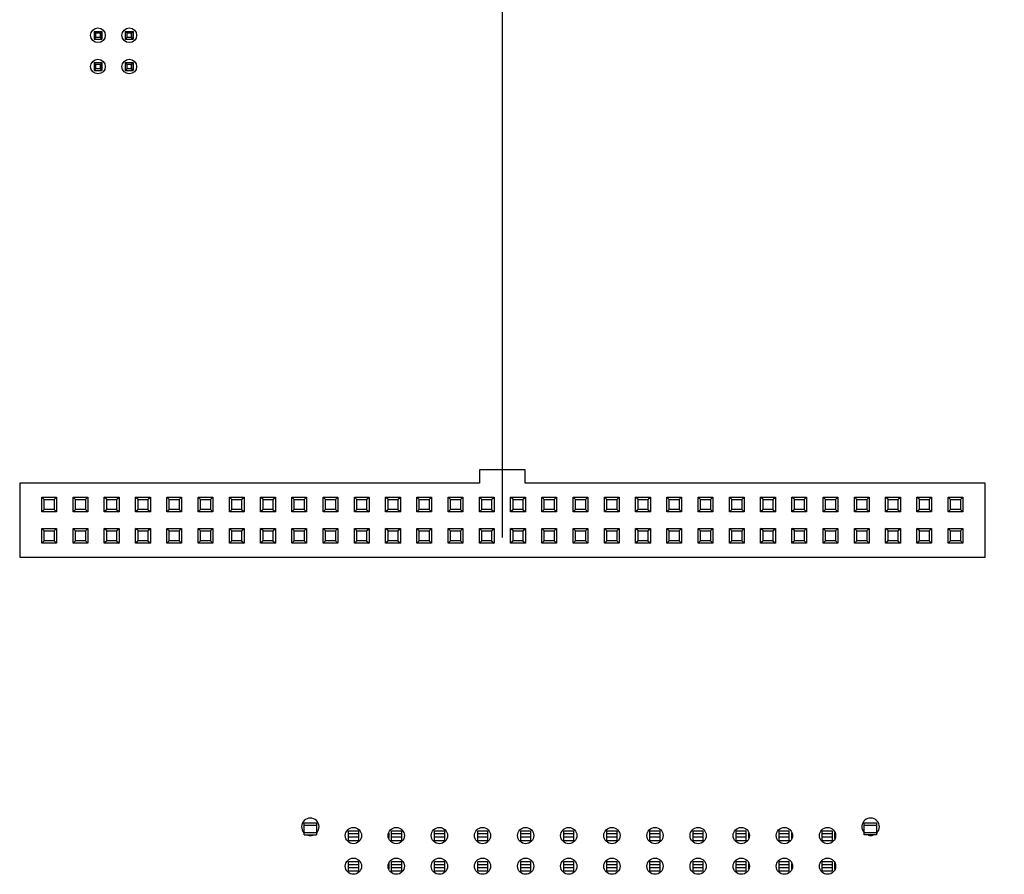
# Model space of a CAD drawing. Header units: inches. Extents: x 0 to 34, y 0 to 22.
# Tile 11 of 20: x 14 to 17.1, y 11.1 to 13.9. Entities that reach past the tile are written whole.
import ezdxf

# ---------------------------------------------------------------- set-up
doc = ezdxf.new("R2010")
doc.units = ezdxf.units.IN
doc.header["$LTSCALE"] = 1.87
doc.header["$MEASUREMENT"] = 0
doc.layers.get('0').update_dxf_attribs({"linetype": 'CONTINUOUS'})
doc.layers.add('02___PRT_ALL_AXES', color=7, linetype='CONTINUOUS')
doc.layers.add('DIMENSIONS', color=7, linetype='CONTINUOUS')
doc.styles.get("Standard").update_dxf_attribs({"font": 'txt', "width": 0.8})
doc.dimstyles.new('DIMSTYLE_1', dxfattribs={"dimtxt": 0.125, "dimasz": 0.18, "dimexe": 0.125, "dimexo": 0.0625, "dimgap": 0.03125, "dimtad": 0, "dimtih": 1, "dimtoh": 1, "dimdec": 3, "dimzin": 4, "dimdsep": 46, "dimtxsty": 'STANDARD', "dimblk": '_FILLED', "dimblk1": '_FILLED', "dimblk2": '_FILLED', "dimcen": 0.09, "dimadec": 0, "dimazin": 0, "dimtp": 0.001, "dimtm": 0.001, "dimtfac": 1, "dimtdec": 3, "dimtofl": 0, "dimtmove": 0, "dimatfit": 3, "dimldrblk": '_FILLED', "dimfxl": 1, "dimtolj": 1, "dimtzin": 4, "dimarcsym": 0})

# ---------------------------------------------------------------- blocks, each defined once
blk = doc.blocks.new('*D13')
at = {"layer": 'DIMENSIONS', "color": 2, "linetype": 'CONTINUOUS'}
blk.add_line((15.4962, 12.2175), (15.4962, 17.3626), dxfattribs=at)
at = {"layer": 'DIMENSIONS', "color": 2, "linetype": 'CONTINUOUS', "insert": (15.4337, 17.4251), "char_height": 0.125, "width": 1.425, "attachment_point": 1, "rotation": 90, "line_spacing_factor": 0.9}
blk.add_mtext('4.350{\\Ftxt.shx;\\W1.000000;\\H0.125000; }[110.49]', dxfattribs=at)
blk = doc.blocks.new('_FILLED')
at = {"color": 0, "linetype": 'BYBLOCK'}
blk.add_solid([(0, 0), (-1, 0.174), (-1, -0.174)], dxfattribs=at)

msp = doc.modelspace()

# ---------------------------------------------------------------- linework, layer by layer
at = {"color": 7, "linetype": 'CONTINUOUS'}
for p, q in [((14.1895, 13.8377), (14.1895, 13.8125)), ((14.1952, 13.832), (14.1895, 13.8377)), ((14.1895, 13.8377), (14.2146, 13.8377)), ((14.1952, 13.8182), (14.1952, 13.832)), ((14.2089, 13.832), (14.1952, 13.832)), ((14.2146, 13.8377), (14.2089, 13.832)), ((14.2089, 13.832), (14.2089, 13.8182)), ((14.2146, 13.8125), (14.2146, 13.8377)), ((14.2146, 13.8377), (14.2147, 13.8377)), ((14.2147, 13.8377), (14.2147, 13.8125)), ((14.2895, 13.8377), (14.2895, 13.8125)), ((14.2952, 13.832), (14.2895, 13.8377)), ((14.2895, 13.8377), (14.3146, 13.8377)), ((14.2952, 13.8182), (14.2952, 13.832)), ((14.3089, 13.832), (14.2952, 13.832)), ((14.3146, 13.8377), (14.3089, 13.832)), ((14.3089, 13.832), (14.3089, 13.8182)), ((14.3146, 13.8125), (14.3146, 13.8377)), ((14.3146, 13.8377), (14.3147, 13.8377)), ((14.3147, 13.8377), (14.3147, 13.8125)), ((14.1952, 13.8182), (14.1895, 13.8125)), ((14.1895, 13.8125), (14.2146, 13.8125)), ((14.2089, 13.8182), (14.1952, 13.8182)), ((14.2146, 13.8125), (14.2089, 13.8182)), ((14.2952, 13.8182), (14.2895, 13.8125)), ((14.2895, 13.8125), (14.3146, 13.8125)), ((14.3089, 13.8182), (14.2952, 13.8182)), ((14.3146, 13.8125), (14.3089, 13.8182)), ((14.1895, 13.7377), (14.1895, 13.7125)), ((14.1952, 13.732), (14.1895, 13.7377)), ((14.1895, 13.7377), (14.2146, 13.7377)), ((14.2146, 13.7377), (14.2089, 13.732)), ((14.2146, 13.7125), (14.2146, 13.7377)), ((14.2146, 13.7377), (14.2147, 13.7377)), ((14.2147, 13.7377), (14.2147, 13.7125)), ((14.2895, 13.7377), (14.2895, 13.7125)), ((14.2952, 13.732), (14.2895, 13.7377)), ((14.2895, 13.7377), (14.3146, 13.7377)), ((14.3146, 13.7377), (14.3089, 13.732)), ((14.3146, 13.7125), (14.3146, 13.7377)), ((14.3146, 13.7377), (14.3147, 13.7377)), ((14.3147, 13.7377), (14.3147, 13.7125)), ((14.1952, 13.7182), (14.1895, 13.7125)), ((14.1895, 13.7125), (14.2146, 13.7125)), ((14.1952, 13.7182), (14.1952, 13.732)), ((14.2089, 13.732), (14.1952, 13.732)), ((14.2089, 13.7182), (14.1952, 13.7182)), ((14.2089, 13.732), (14.2089, 13.7182)), ((14.2146, 13.7125), (14.2089, 13.7182)), ((14.2952, 13.7182), (14.2895, 13.7125)), ((14.2895, 13.7125), (14.3146, 13.7125)), ((14.2952, 13.7182), (14.2952, 13.732)), ((14.3089, 13.732), (14.2952, 13.732)), ((14.3089, 13.7182), (14.2952, 13.7182)), ((14.3089, 13.732), (14.3089, 13.7182)), ((14.3146, 13.7125), (14.3089, 13.7182)), ((15.4233, 12.4345), (15.4233, 12.3912)), ((15.569, 12.4345), (15.4233, 12.4345)), ((15.569, 12.3912), (15.569, 12.4345)), ((13.9517, 12.3912), (13.9517, 12.155)), ((15.4233, 12.3912), (13.9517, 12.3912)), ((17.0406, 12.3912), (15.569, 12.3912)), ((17.0406, 12.155), (17.0406, 12.3912)), ((14.0225, 12.2995), (14.0225, 12.3467)), ((14.0304, 12.3388), (14.0225, 12.3467)), ((14.0225, 12.3467), (14.0698, 12.3467)), ((14.0304, 12.3073), (14.0304, 12.3388)), ((14.0304, 12.3388), (14.0619, 12.3388)), ((14.0619, 12.3388), (14.0698, 12.3467)), ((14.0619, 12.3388), (14.0619, 12.3073)), ((14.0698, 12.3467), (14.0698, 12.2995)), ((14.1225, 12.2995), (14.1225, 12.3467)), ((14.1304, 12.3388), (14.1225, 12.3467)), ((14.1225, 12.3467), (14.1698, 12.3467)), ((14.1304, 12.3073), (14.1304, 12.3388)), ((14.1304, 12.3388), (14.1619, 12.3388)), ((14.1619, 12.3388), (14.1698, 12.3467)), ((14.1619, 12.3388), (14.1619, 12.3073)), ((14.1698, 12.3467), (14.1698, 12.2995)), ((14.2225, 12.2995), (14.2225, 12.3467)), ((14.2304, 12.3388), (14.2225, 12.3467)), ((14.2225, 12.3467), (14.2698, 12.3467)), ((14.2304, 12.3073), (14.2304, 12.3388)), ((14.2304, 12.3388), (14.2619, 12.3388)), ((14.2619, 12.3388), (14.2698, 12.3467)), ((14.2619, 12.3388), (14.2619, 12.3073)), ((14.2698, 12.3467), (14.2698, 12.2995)), ((14.3225, 12.2995), (14.3225, 12.3467)), ((14.3304, 12.3388), (14.3225, 12.3467)), ((14.3225, 12.3467), (14.3698, 12.3467)), ((14.3304, 12.3073), (14.3304, 12.3388)), ((14.3304, 12.3388), (14.3619, 12.3388)), ((14.3619, 12.3388), (14.3698, 12.3467)), ((14.3619, 12.3388), (14.3619, 12.3073)), ((14.3698, 12.3467), (14.3698, 12.2995)), ((14.4225, 12.2995), (14.4225, 12.3467)), ((14.4304, 12.3388), (14.4225, 12.3467)), ((14.4225, 12.3467), (14.4698, 12.3467)), ((14.4304, 12.3073), (14.4304, 12.3388)), ((14.4304, 12.3388), (14.4619, 12.3388)), ((14.4619, 12.3388), (14.4698, 12.3467)), ((14.4619, 12.3388), (14.4619, 12.3073)), ((14.4698, 12.3467), (14.4698, 12.2995)), ((14.5225, 12.2995), (14.5225, 12.3467)), ((14.5304, 12.3388), (14.5225, 12.3467)), ((14.5225, 12.3467), (14.5698, 12.3467)), ((14.5304, 12.3073), (14.5304, 12.3388)), ((14.5304, 12.3388), (14.5619, 12.3388)), ((14.5619, 12.3388), (14.5698, 12.3467)), ((14.5619, 12.3388), (14.5619, 12.3073)), ((14.5698, 12.3467), (14.5698, 12.2995)), ((14.6225, 12.2995), (14.6225, 12.3467)), ((14.6304, 12.3388), (14.6225, 12.3467)), ((14.6225, 12.3467), (14.6698, 12.3467)), ((14.6304, 12.3073), (14.6304, 12.3388)), ((14.6304, 12.3388), (14.6619, 12.3388)), ((14.6619, 12.3388), (14.6698, 12.3467)), ((14.6619, 12.3388), (14.6619, 12.3073)), ((14.6698, 12.3467), (14.6698, 12.2995)), ((14.7225, 12.2995), (14.7225, 12.3467)), ((14.7304, 12.3388), (14.7225, 12.3467)), ((14.7225, 12.3467), (14.7698, 12.3467)), ((14.7304, 12.3073), (14.7304, 12.3388)), ((14.7304, 12.3388), (14.7619, 12.3388)), ((14.7619, 12.3388), (14.7698, 12.3467)), ((14.7619, 12.3388), (14.7619, 12.3073)), ((14.7698, 12.3467), (14.7698, 12.2995)), ((14.8225, 12.2995), (14.8225, 12.3467)), ((14.8304, 12.3388), (14.8225, 12.3467)), ((14.8225, 12.3467), (14.8698, 12.3467)), ((14.8304, 12.3073), (14.8304, 12.3388)), ((14.8304, 12.3388), (14.8619, 12.3388)), ((14.8619, 12.3388), (14.8698, 12.3467)), ((14.8619, 12.3388), (14.8619, 12.3073)), ((14.8698, 12.3467), (14.8698, 12.2995)), ((14.9225, 12.2995), (14.9225, 12.3467)), ((14.9304, 12.3388), (14.9225, 12.3467)), ((14.9225, 12.3467), (14.9698, 12.3467)), ((14.9304, 12.3073), (14.9304, 12.3388)), ((14.9304, 12.3388), (14.9619, 12.3388)), ((14.9619, 12.3388), (14.9698, 12.3467)), ((14.9619, 12.3388), (14.9619, 12.3073)), ((14.9698, 12.3467), (14.9698, 12.2995)), ((15.0225, 12.2995), (15.0225, 12.3467)), ((15.0304, 12.3388), (15.0225, 12.3467)), ((15.0225, 12.3467), (15.0698, 12.3467)), ((15.0304, 12.3073), (15.0304, 12.3388)), ((15.0304, 12.3388), (15.0619, 12.3388)), ((15.0619, 12.3388), (15.0698, 12.3467)), ((15.0619, 12.3388), (15.0619, 12.3073)), ((15.0698, 12.3467), (15.0698, 12.2995)), ((15.1225, 12.2995), (15.1225, 12.3467)), ((15.1304, 12.3388), (15.1225, 12.3467)), ((15.1225, 12.3467), (15.1698, 12.3467)), ((15.1304, 12.3073), (15.1304, 12.3388)), ((15.1304, 12.3388), (15.1619, 12.3388)), ((15.1619, 12.3388), (15.1698, 12.3467)), ((15.1619, 12.3388), (15.1619, 12.3073)), ((15.1698, 12.3467), (15.1698, 12.2995)), ((15.2225, 12.2995), (15.2225, 12.3467)), ((15.2304, 12.3388), (15.2225, 12.3467)), ((15.2225, 12.3467), (15.2698, 12.3467)), ((15.2304, 12.3073), (15.2304, 12.3388)), ((15.2304, 12.3388), (15.2619, 12.3388)), ((15.2619, 12.3388), (15.2698, 12.3467)), ((15.2619, 12.3388), (15.2619, 12.3073)), ((15.2698, 12.3467), (15.2698, 12.2995)), ((15.3225, 12.2995), (15.3225, 12.3467)), ((15.3304, 12.3388), (15.3225, 12.3467)), ((15.3225, 12.3467), (15.3698, 12.3467)), ((15.3304, 12.3073), (15.3304, 12.3388)), ((15.3304, 12.3388), (15.3619, 12.3388)), ((15.3619, 12.3388), (15.3698, 12.3467)), ((15.3619, 12.3388), (15.3619, 12.3073)), ((15.3698, 12.3467), (15.3698, 12.2995)), ((15.4225, 12.2995), (15.4225, 12.3467)), ((15.4304, 12.3388), (15.4225, 12.3467)), ((15.4225, 12.3467), (15.4698, 12.3467)), ((15.4304, 12.3073), (15.4304, 12.3388)), ((15.4304, 12.3388), (15.4619, 12.3388)), ((15.4619, 12.3388), (15.4698, 12.3467)), ((15.4619, 12.3388), (15.4619, 12.3073)), ((15.4698, 12.3467), (15.4698, 12.2995)), ((15.5225, 12.2995), (15.5225, 12.3467)), ((15.5304, 12.3388), (15.5225, 12.3467)), ((15.5225, 12.3467), (15.5698, 12.3467)), ((15.5304, 12.3073), (15.5304, 12.3388)), ((15.5304, 12.3388), (15.5619, 12.3388)), ((15.5619, 12.3388), (15.5698, 12.3467)), ((15.5619, 12.3388), (15.5619, 12.3073)), ((15.5698, 12.3467), (15.5698, 12.2995)), ((15.6225, 12.2995), (15.6225, 12.3467)), ((15.6304, 12.3388), (15.6225, 12.3467)), ((15.6225, 12.3467), (15.6698, 12.3467)), ((15.6304, 12.3073), (15.6304, 12.3388)), ((15.6304, 12.3388), (15.6619, 12.3388)), ((15.6619, 12.3388), (15.6698, 12.3467)), ((15.6619, 12.3388), (15.6619, 12.3073)), ((15.6698, 12.3467), (15.6698, 12.2995)), ((15.7225, 12.2995), (15.7225, 12.3467)), ((15.7304, 12.3388), (15.7225, 12.3467)), ((15.7225, 12.3467), (15.7698, 12.3467)), ((15.7304, 12.3073), (15.7304, 12.3388)), ((15.7304, 12.3388), (15.7619, 12.3388)), ((15.7619, 12.3388), (15.7698, 12.3467)), ((15.7619, 12.3388), (15.7619, 12.3073)), ((15.7698, 12.3467), (15.7698, 12.2995)), ((15.8225, 12.2995), (15.8225, 12.3467)), ((15.8304, 12.3388), (15.8225, 12.3467)), ((15.8225, 12.3467), (15.8698, 12.3467)), ((15.8304, 12.3073), (15.8304, 12.3388)), ((15.8304, 12.3388), (15.8619, 12.3388)), ((15.8619, 12.3388), (15.8698, 12.3467)), ((15.8619, 12.3388), (15.8619, 12.3073)), ((15.8698, 12.3467), (15.8698, 12.2995)), ((15.9225, 12.2995), (15.9225, 12.3467)), ((15.9304, 12.3388), (15.9225, 12.3467)), ((15.9225, 12.3467), (15.9698, 12.3467)), ((15.9304, 12.3073), (15.9304, 12.3388)), ((15.9304, 12.3388), (15.9619, 12.3388)), ((15.9619, 12.3388), (15.9698, 12.3467)), ((15.9619, 12.3388), (15.9619, 12.3073)), ((15.9698, 12.3467), (15.9698, 12.2995)), ((16.0225, 12.2995), (16.0225, 12.3467)), ((16.0304, 12.3388), (16.0225, 12.3467)), ((16.0225, 12.3467), (16.0698, 12.3467)), ((16.0304, 12.3073), (16.0304, 12.3388)), ((16.0304, 12.3388), (16.0619, 12.3388)), ((16.0619, 12.3388), (16.0698, 12.3467)), ((16.0619, 12.3388), (16.0619, 12.3073)), ((16.0698, 12.3467), (16.0698, 12.2995)), ((16.1225, 12.2995), (16.1225, 12.3467)), ((16.1304, 12.3388), (16.1225, 12.3467)), ((16.1225, 12.3467), (16.1698, 12.3467)), ((16.1304, 12.3073), (16.1304, 12.3388)), ((16.1304, 12.3388), (16.1619, 12.3388)), ((16.1619, 12.3388), (16.1698, 12.3467)), ((16.1619, 12.3388), (16.1619, 12.3073)), ((16.1698, 12.3467), (16.1698, 12.2995)), ((16.2225, 12.2995), (16.2225, 12.3467)), ((16.2304, 12.3388), (16.2225, 12.3467)), ((16.2225, 12.3467), (16.2698, 12.3467)), ((16.2304, 12.3073), (16.2304, 12.3388)), ((16.2304, 12.3388), (16.2619, 12.3388)), ((16.2619, 12.3388), (16.2698, 12.3467)), ((16.2619, 12.3388), (16.2619, 12.3073)), ((16.2698, 12.3467), (16.2698, 12.2995)), ((16.3225, 12.2995), (16.3225, 12.3467)), ((16.3225, 12.3467), (16.3698, 12.3467)), ((16.3304, 12.3388), (16.3225, 12.3467)), ((16.3304, 12.3073), (16.3304, 12.3388)), ((16.3304, 12.3388), (16.3619, 12.3388)), ((16.3619, 12.3388), (16.3698, 12.3467)), ((16.3619, 12.3388), (16.3619, 12.3073)), ((16.3698, 12.3467), (16.3698, 12.2995)), ((16.4225, 12.2995), (16.4225, 12.3467)), ((16.4225, 12.3467), (16.4698, 12.3467)), ((16.4304, 12.3388), (16.4225, 12.3467)), ((16.4304, 12.3073), (16.4304, 12.3388)), ((16.4304, 12.3388), (16.4619, 12.3388)), ((16.4619, 12.3388), (16.4698, 12.3467)), ((16.4619, 12.3388), (16.4619, 12.3073)), ((16.4698, 12.3467), (16.4698, 12.2995)), ((16.5225, 12.2995), (16.5225, 12.3467)), ((16.5225, 12.3467), (16.5698, 12.3467)), ((16.5304, 12.3388), (16.5225, 12.3467)), ((16.5304, 12.3073), (16.5304, 12.3388)), ((16.5304, 12.3388), (16.5619, 12.3388)), ((16.5619, 12.3388), (16.5698, 12.3467)), ((16.5619, 12.3388), (16.5619, 12.3073)), ((16.5698, 12.3467), (16.5698, 12.2995)), ((16.6225, 12.2995), (16.6225, 12.3467)), ((16.6225, 12.3467), (16.6698, 12.3467)), ((16.6304, 12.3388), (16.6225, 12.3467)), ((16.6304, 12.3073), (16.6304, 12.3388)), ((16.6304, 12.3388), (16.6619, 12.3388)), ((16.6619, 12.3388), (16.6698, 12.3467)), ((16.6619, 12.3388), (16.6619, 12.3073)), ((16.6698, 12.3467), (16.6698, 12.2995)), ((16.7225, 12.2995), (16.7225, 12.3467)), ((16.7225, 12.3467), (16.7698, 12.3467)), ((16.7304, 12.3388), (16.7225, 12.3467)), ((16.7304, 12.3073), (16.7304, 12.3388)), ((16.7304, 12.3388), (16.7619, 12.3388)), ((16.7619, 12.3388), (16.7698, 12.3467)), ((16.7619, 12.3388), (16.7619, 12.3073)), ((16.7698, 12.3467), (16.7698, 12.2995)), ((16.8225, 12.2995), (16.8225, 12.3467)), ((16.8225, 12.3467), (16.8698, 12.3467)), ((16.8304, 12.3388), (16.8225, 12.3467)), ((16.8304, 12.3073), (16.8304, 12.3388)), ((16.8304, 12.3388), (16.8619, 12.3388)), ((16.8619, 12.3388), (16.8698, 12.3467)), ((16.8619, 12.3388), (16.8619, 12.3073)), ((16.8698, 12.3467), (16.8698, 12.2995)), ((16.9225, 12.2995), (16.9225, 12.3467)), ((16.9225, 12.3467), (16.9698, 12.3467)), ((16.9304, 12.3388), (16.9225, 12.3467)), ((16.9304, 12.3073), (16.9304, 12.3388)), ((16.9304, 12.3388), (16.9619, 12.3388)), ((16.9619, 12.3388), (16.9698, 12.3467)), ((16.9619, 12.3388), (16.9619, 12.3073)), ((16.9698, 12.3467), (16.9698, 12.2995)), ((14.0304, 12.3073), (14.0225, 12.2995)), ((14.0698, 12.2995), (14.0225, 12.2995)), ((14.0619, 12.3073), (14.0304, 12.3073)), ((14.0619, 12.3073), (14.0698, 12.2995)), ((14.1304, 12.3073), (14.1225, 12.2995)), ((14.1698, 12.2995), (14.1225, 12.2995)), ((14.1619, 12.3073), (14.1304, 12.3073)), ((14.1619, 12.3073), (14.1698, 12.2995)), ((14.2304, 12.3073), (14.2225, 12.2995)), ((14.2698, 12.2995), (14.2225, 12.2995)), ((14.2619, 12.3073), (14.2304, 12.3073)), ((14.2619, 12.3073), (14.2698, 12.2995)), ((14.3304, 12.3073), (14.3225, 12.2995)), ((14.3698, 12.2995), (14.3225, 12.2995)), ((14.3619, 12.3073), (14.3304, 12.3073)), ((14.3619, 12.3073), (14.3698, 12.2995)), ((14.4304, 12.3073), (14.4225, 12.2995)), ((14.4698, 12.2995), (14.4225, 12.2995)), ((14.4619, 12.3073), (14.4304, 12.3073)), ((14.4619, 12.3073), (14.4698, 12.2995)), ((14.5304, 12.3073), (14.5225, 12.2995)), ((14.5698, 12.2995), (14.5225, 12.2995)), ((14.5619, 12.3073), (14.5304, 12.3073)), ((14.5619, 12.3073), (14.5698, 12.2995)), ((14.6304, 12.3073), (14.6225, 12.2995)), ((14.6698, 12.2995), (14.6225, 12.2995)), ((14.6619, 12.3073), (14.6304, 12.3073)), ((14.6619, 12.3073), (14.6698, 12.2995)), ((14.7304, 12.3073), (14.7225, 12.2995)), ((14.7698, 12.2995), (14.7225, 12.2995)), ((14.7619, 12.3073), (14.7304, 12.3073)), ((14.7619, 12.3073), (14.7698, 12.2995)), ((14.8304, 12.3073), (14.8225, 12.2995)), ((14.8698, 12.2995), (14.8225, 12.2995)), ((14.8619, 12.3073), (14.8304, 12.3073)), ((14.8619, 12.3073), (14.8698, 12.2995)), ((14.9304, 12.3073), (14.9225, 12.2995)), ((14.9698, 12.2995), (14.9225, 12.2995)), ((14.9619, 12.3073), (14.9304, 12.3073)), ((14.9619, 12.3073), (14.9698, 12.2995)), ((15.0304, 12.3073), (15.0225, 12.2995)), ((15.0698, 12.2995), (15.0225, 12.2995)), ((15.0619, 12.3073), (15.0304, 12.3073)), ((15.0619, 12.3073), (15.0698, 12.2995)), ((15.1304, 12.3073), (15.1225, 12.2995)), ((15.1698, 12.2995), (15.1225, 12.2995)), ((15.1619, 12.3073), (15.1304, 12.3073)), ((15.1619, 12.3073), (15.1698, 12.2995)), ((15.2304, 12.3073), (15.2225, 12.2995)), ((15.2698, 12.2995), (15.2225, 12.2995)), ((15.2619, 12.3073), (15.2304, 12.3073)), ((15.2619, 12.3073), (15.2698, 12.2995)), ((15.3304, 12.3073), (15.3225, 12.2995)), ((15.3698, 12.2995), (15.3225, 12.2995)), ((15.3619, 12.3073), (15.3304, 12.3073)), ((15.3619, 12.3073), (15.3698, 12.2995)), ((15.4304, 12.3073), (15.4225, 12.2995)), ((15.4698, 12.2995), (15.4225, 12.2995)), ((15.4619, 12.3073), (15.4304, 12.3073)), ((15.4619, 12.3073), (15.4698, 12.2995)), ((15.5304, 12.3073), (15.5225, 12.2995)), ((15.5698, 12.2995), (15.5225, 12.2995)), ((15.5619, 12.3073), (15.5304, 12.3073)), ((15.5619, 12.3073), (15.5698, 12.2995)), ((15.6304, 12.3073), (15.6225, 12.2995)), ((15.6698, 12.2995), (15.6225, 12.2995)), ((15.6619, 12.3073), (15.6304, 12.3073)), ((15.6619, 12.3073), (15.6698, 12.2995)), ((15.7304, 12.3073), (15.7225, 12.2995)), ((15.7698, 12.2995), (15.7225, 12.2995)), ((15.7619, 12.3073), (15.7304, 12.3073)), ((15.7619, 12.3073), (15.7698, 12.2995)), ((15.8304, 12.3073), (15.8225, 12.2995)), ((15.8698, 12.2995), (15.8225, 12.2995)), ((15.8619, 12.3073), (15.8304, 12.3073)), ((15.8619, 12.3073), (15.8698, 12.2995)), ((15.9304, 12.3073), (15.9225, 12.2995)), ((15.9698, 12.2995), (15.9225, 12.2995)), ((15.9619, 12.3073), (15.9304, 12.3073)), ((15.9619, 12.3073), (15.9698, 12.2995)), ((16.0304, 12.3073), (16.0225, 12.2995)), ((16.0698, 12.2995), (16.0225, 12.2995)), ((16.0619, 12.3073), (16.0304, 12.3073)), ((16.0619, 12.3073), (16.0698, 12.2995)), ((16.1304, 12.3073), (16.1225, 12.2995)), ((16.1698, 12.2995), (16.1225, 12.2995)), ((16.1619, 12.3073), (16.1304, 12.3073)), ((16.1619, 12.3073), (16.1698, 12.2995)), ((16.2304, 12.3073), (16.2225, 12.2995)), ((16.2698, 12.2995), (16.2225, 12.2995)), ((16.2619, 12.3073), (16.2304, 12.3073)), ((16.2619, 12.3073), (16.2698, 12.2995)), ((16.3304, 12.3073), (16.3225, 12.2995)), ((16.3698, 12.2995), (16.3225, 12.2995)), ((16.3619, 12.3073), (16.3304, 12.3073)), ((16.3619, 12.3073), (16.3698, 12.2995)), ((16.4304, 12.3073), (16.4225, 12.2995)), ((16.4698, 12.2995), (16.4225, 12.2995)), ((16.4619, 12.3073), (16.4304, 12.3073)), ((16.4619, 12.3073), (16.4698, 12.2995)), ((16.5304, 12.3073), (16.5225, 12.2995)), ((16.5698, 12.2995), (16.5225, 12.2995)), ((16.5619, 12.3073), (16.5304, 12.3073)), ((16.5619, 12.3073), (16.5698, 12.2995)), ((16.6304, 12.3073), (16.6225, 12.2995)), ((16.6698, 12.2995), (16.6225, 12.2995)), ((16.6619, 12.3073), (16.6304, 12.3073)), ((16.6619, 12.3073), (16.6698, 12.2995)), ((16.7304, 12.3073), (16.7225, 12.2995)), ((16.7698, 12.2995), (16.7225, 12.2995)), ((16.7619, 12.3073), (16.7304, 12.3073)), ((16.7619, 12.3073), (16.7698, 12.2995)), ((16.8304, 12.3073), (16.8225, 12.2995)), ((16.8698, 12.2995), (16.8225, 12.2995)), ((16.8619, 12.3073), (16.8304, 12.3073)), ((16.8619, 12.3073), (16.8698, 12.2995)), ((16.9304, 12.3073), (16.9225, 12.2995)), ((16.9698, 12.2995), (16.9225, 12.2995)), ((16.9619, 12.3073), (16.9304, 12.3073)), ((16.9619, 12.3073), (16.9698, 12.2995)), ((14.0225, 12.1995), (14.0225, 12.2467)), ((14.0304, 12.2388), (14.0225, 12.2467)), ((14.0225, 12.2467), (14.0698, 12.2467)), ((14.0304, 12.2073), (14.0304, 12.2388)), ((14.0304, 12.2388), (14.0619, 12.2388)), ((14.0619, 12.2388), (14.0698, 12.2467)), ((14.0619, 12.2388), (14.0619, 12.2073)), ((14.0698, 12.2467), (14.0698, 12.1995)), ((14.1225, 12.1995), (14.1225, 12.2467)), ((14.1304, 12.2388), (14.1225, 12.2467)), ((14.1225, 12.2467), (14.1698, 12.2467)), ((14.1304, 12.2073), (14.1304, 12.2388)), ((14.1304, 12.2388), (14.1619, 12.2388)), ((14.1619, 12.2388), (14.1698, 12.2467)), ((14.1619, 12.2388), (14.1619, 12.2073)), ((14.1698, 12.2467), (14.1698, 12.1995)), ((14.2225, 12.1995), (14.2225, 12.2467)), ((14.2304, 12.2388), (14.2225, 12.2467)), ((14.2225, 12.2467), (14.2698, 12.2467)), ((14.2304, 12.2073), (14.2304, 12.2388)), ((14.2304, 12.2388), (14.2619, 12.2388)), ((14.2619, 12.2388), (14.2698, 12.2467)), ((14.2619, 12.2388), (14.2619, 12.2073)), ((14.2698, 12.2467), (14.2698, 12.1995)), ((14.3225, 12.1995), (14.3225, 12.2467)), ((14.3304, 12.2388), (14.3225, 12.2467)), ((14.3225, 12.2467), (14.3698, 12.2467)), ((14.3304, 12.2073), (14.3304, 12.2388)), ((14.3304, 12.2388), (14.3619, 12.2388)), ((14.3619, 12.2388), (14.3698, 12.2467)), ((14.3619, 12.2388), (14.3619, 12.2073)), ((14.3698, 12.2467), (14.3698, 12.1995)), ((14.4225, 12.1995), (14.4225, 12.2467)), ((14.4304, 12.2388), (14.4225, 12.2467)), ((14.4225, 12.2467), (14.4698, 12.2467)), ((14.4304, 12.2073), (14.4304, 12.2388)), ((14.4304, 12.2388), (14.4619, 12.2388)), ((14.4619, 12.2388), (14.4698, 12.2467)), ((14.4619, 12.2388), (14.4619, 12.2073)), ((14.4698, 12.2467), (14.4698, 12.1995)), ((14.5225, 12.1995), (14.5225, 12.2467)), ((14.5304, 12.2388), (14.5225, 12.2467)), ((14.5225, 12.2467), (14.5698, 12.2467)), ((14.5304, 12.2073), (14.5304, 12.2388)), ((14.5304, 12.2388), (14.5619, 12.2388)), ((14.5619, 12.2388), (14.5698, 12.2467)), ((14.5619, 12.2388), (14.5619, 12.2073)), ((14.5698, 12.2467), (14.5698, 12.1995)), ((14.6225, 12.1995), (14.6225, 12.2467)), ((14.6304, 12.2388), (14.6225, 12.2467)), ((14.6225, 12.2467), (14.6698, 12.2467)), ((14.6304, 12.2073), (14.6304, 12.2388)), ((14.6304, 12.2388), (14.6619, 12.2388)), ((14.6619, 12.2388), (14.6698, 12.2467)), ((14.6619, 12.2388), (14.6619, 12.2073)), ((14.6698, 12.2467), (14.6698, 12.1995)), ((14.7225, 12.1995), (14.7225, 12.2467)), ((14.7304, 12.2388), (14.7225, 12.2467)), ((14.7225, 12.2467), (14.7698, 12.2467)), ((14.7304, 12.2073), (14.7304, 12.2388)), ((14.7304, 12.2388), (14.7619, 12.2388)), ((14.7619, 12.2388), (14.7698, 12.2467)), ((14.7619, 12.2388), (14.7619, 12.2073)), ((14.7698, 12.2467), (14.7698, 12.1995)), ((14.8225, 12.1995), (14.8225, 12.2467)), ((14.8304, 12.2388), (14.8225, 12.2467)), ((14.8225, 12.2467), (14.8698, 12.2467)), ((14.8304, 12.2073), (14.8304, 12.2388)), ((14.8304, 12.2388), (14.8619, 12.2388)), ((14.8619, 12.2388), (14.8698, 12.2467)), ((14.8619, 12.2388), (14.8619, 12.2073)), ((14.8698, 12.2467), (14.8698, 12.1995)), ((14.9225, 12.1995), (14.9225, 12.2467)), ((14.9304, 12.2388), (14.9225, 12.2467)), ((14.9225, 12.2467), (14.9698, 12.2467)), ((14.9304, 12.2073), (14.9304, 12.2388)), ((14.9304, 12.2388), (14.9619, 12.2388)), ((14.9619, 12.2388), (14.9698, 12.2467)), ((14.9619, 12.2388), (14.9619, 12.2073)), ((14.9698, 12.2467), (14.9698, 12.1995)), ((15.0225, 12.1995), (15.0225, 12.2467)), ((15.0304, 12.2388), (15.0225, 12.2467)), ((15.0225, 12.2467), (15.0698, 12.2467)), ((15.0304, 12.2073), (15.0304, 12.2388)), ((15.0304, 12.2388), (15.0619, 12.2388)), ((15.0619, 12.2388), (15.0698, 12.2467)), ((15.0619, 12.2388), (15.0619, 12.2073)), ((15.0698, 12.2467), (15.0698, 12.1995)), ((15.1225, 12.1995), (15.1225, 12.2467)), ((15.1304, 12.2388), (15.1225, 12.2467)), ((15.1225, 12.2467), (15.1698, 12.2467)), ((15.1304, 12.2073), (15.1304, 12.2388)), ((15.1304, 12.2388), (15.1619, 12.2388)), ((15.1619, 12.2388), (15.1698, 12.2467)), ((15.1619, 12.2388), (15.1619, 12.2073)), ((15.1698, 12.2467), (15.1698, 12.1995)), ((15.2225, 12.1995), (15.2225, 12.2467)), ((15.2304, 12.2388), (15.2225, 12.2467)), ((15.2225, 12.2467), (15.2698, 12.2467)), ((15.2304, 12.2073), (15.2304, 12.2388)), ((15.2304, 12.2388), (15.2619, 12.2388)), ((15.2619, 12.2388), (15.2698, 12.2467)), ((15.2619, 12.2388), (15.2619, 12.2073)), ((15.2698, 12.2467), (15.2698, 12.1995)), ((15.3225, 12.1995), (15.3225, 12.2467)), ((15.3304, 12.2388), (15.3225, 12.2467)), ((15.3225, 12.2467), (15.3698, 12.2467)), ((15.3304, 12.2073), (15.3304, 12.2388)), ((15.3304, 12.2388), (15.3619, 12.2388)), ((15.3619, 12.2388), (15.3698, 12.2467)), ((15.3619, 12.2388), (15.3619, 12.2073)), ((15.3698, 12.2467), (15.3698, 12.1995)), ((15.4225, 12.1995), (15.4225, 12.2467)), ((15.4304, 12.2388), (15.4225, 12.2467)), ((15.4225, 12.2467), (15.4698, 12.2467)), ((15.4304, 12.2073), (15.4304, 12.2388)), ((15.4304, 12.2388), (15.4619, 12.2388)), ((15.4619, 12.2388), (15.4698, 12.2467)), ((15.4619, 12.2388), (15.4619, 12.2073)), ((15.4698, 12.2467), (15.4698, 12.1995)), ((15.5225, 12.1995), (15.5225, 12.2467)), ((15.5304, 12.2388), (15.5225, 12.2467)), ((15.5225, 12.2467), (15.5698, 12.2467)), ((15.5304, 12.2073), (15.5304, 12.2388)), ((15.5304, 12.2388), (15.5619, 12.2388)), ((15.5619, 12.2388), (15.5698, 12.2467)), ((15.5619, 12.2388), (15.5619, 12.2073)), ((15.5698, 12.2467), (15.5698, 12.1995)), ((15.6225, 12.1995), (15.6225, 12.2467)), ((15.6304, 12.2388), (15.6225, 12.2467)), ((15.6225, 12.2467), (15.6698, 12.2467)), ((15.6304, 12.2073), (15.6304, 12.2388)), ((15.6304, 12.2388), (15.6619, 12.2388)), ((15.6619, 12.2388), (15.6698, 12.2467)), ((15.6619, 12.2388), (15.6619, 12.2073)), ((15.6698, 12.2467), (15.6698, 12.1995)), ((15.7225, 12.1995), (15.7225, 12.2467)), ((15.7304, 12.2388), (15.7225, 12.2467)), ((15.7225, 12.2467), (15.7698, 12.2467)), ((15.7304, 12.2073), (15.7304, 12.2388)), ((15.7304, 12.2388), (15.7619, 12.2388)), ((15.7619, 12.2388), (15.7698, 12.2467)), ((15.7619, 12.2388), (15.7619, 12.2073)), ((15.7698, 12.2467), (15.7698, 12.1995)), ((15.8225, 12.1995), (15.8225, 12.2467)), ((15.8304, 12.2388), (15.8225, 12.2467)), ((15.8225, 12.2467), (15.8698, 12.2467)), ((15.8304, 12.2073), (15.8304, 12.2388)), ((15.8304, 12.2388), (15.8619, 12.2388)), ((15.8619, 12.2388), (15.8698, 12.2467)), ((15.8619, 12.2388), (15.8619, 12.2073)), ((15.8698, 12.2467), (15.8698, 12.1995)), ((15.9225, 12.1995), (15.9225, 12.2467)), ((15.9304, 12.2388), (15.9225, 12.2467)), ((15.9225, 12.2467), (15.9698, 12.2467)), ((15.9304, 12.2073), (15.9304, 12.2388)), ((15.9304, 12.2388), (15.9619, 12.2388)), ((15.9619, 12.2388), (15.9698, 12.2467)), ((15.9619, 12.2388), (15.9619, 12.2073)), ((15.9698, 12.2467), (15.9698, 12.1995)), ((16.0225, 12.1995), (16.0225, 12.2467)), ((16.0304, 12.2388), (16.0225, 12.2467)), ((16.0225, 12.2467), (16.0698, 12.2467)), ((16.0304, 12.2073), (16.0304, 12.2388)), ((16.0304, 12.2388), (16.0619, 12.2388)), ((16.0619, 12.2388), (16.0698, 12.2467)), ((16.0619, 12.2388), (16.0619, 12.2073)), ((16.0698, 12.2467), (16.0698, 12.1995)), ((16.1225, 12.1995), (16.1225, 12.2467)), ((16.1304, 12.2388), (16.1225, 12.2467)), ((16.1225, 12.2467), (16.1698, 12.2467)), ((16.1304, 12.2073), (16.1304, 12.2388)), ((16.1304, 12.2388), (16.1619, 12.2388)), ((16.1619, 12.2388), (16.1698, 12.2467)), ((16.1619, 12.2388), (16.1619, 12.2073)), ((16.1698, 12.2467), (16.1698, 12.1995)), ((16.2225, 12.1995), (16.2225, 12.2467)), ((16.2304, 12.2388), (16.2225, 12.2467)), ((16.2225, 12.2467), (16.2698, 12.2467)), ((16.2304, 12.2073), (16.2304, 12.2388)), ((16.2304, 12.2388), (16.2619, 12.2388)), ((16.2619, 12.2388), (16.2698, 12.2467)), ((16.2619, 12.2388), (16.2619, 12.2073)), ((16.2698, 12.2467), (16.2698, 12.1995)), ((16.3225, 12.1995), (16.3225, 12.2467)), ((16.3304, 12.2388), (16.3225, 12.2467)), ((16.3225, 12.2467), (16.3698, 12.2467)), ((16.3304, 12.2073), (16.3304, 12.2388)), ((16.3304, 12.2388), (16.3619, 12.2388)), ((16.3619, 12.2388), (16.3698, 12.2467)), ((16.3619, 12.2388), (16.3619, 12.2073)), ((16.3698, 12.2467), (16.3698, 12.1995)), ((16.4225, 12.1995), (16.4225, 12.2467)), ((16.4225, 12.2467), (16.4698, 12.2467)), ((16.4304, 12.2388), (16.4225, 12.2467)), ((16.4304, 12.2073), (16.4304, 12.2388)), ((16.4304, 12.2388), (16.4619, 12.2388)), ((16.4619, 12.2388), (16.4698, 12.2467)), ((16.4619, 12.2388), (16.4619, 12.2073)), ((16.4698, 12.2467), (16.4698, 12.1995)), ((16.5225, 12.1995), (16.5225, 12.2467)), ((16.5225, 12.2467), (16.5698, 12.2467)), ((16.5304, 12.2388), (16.5225, 12.2467)), ((16.5304, 12.2073), (16.5304, 12.2388)), ((16.5304, 12.2388), (16.5619, 12.2388)), ((16.5619, 12.2388), (16.5698, 12.2467)), ((16.5619, 12.2388), (16.5619, 12.2073)), ((16.5698, 12.2467), (16.5698, 12.1995)), ((16.6225, 12.1995), (16.6225, 12.2467)), ((16.6225, 12.2467), (16.6698, 12.2467)), ((16.6304, 12.2388), (16.6225, 12.2467)), ((16.6304, 12.2073), (16.6304, 12.2388)), ((16.6304, 12.2388), (16.6619, 12.2388)), ((16.6619, 12.2388), (16.6698, 12.2467)), ((16.6619, 12.2388), (16.6619, 12.2073)), ((16.6698, 12.2467), (16.6698, 12.1995)), ((16.7225, 12.1995), (16.7225, 12.2467)), ((16.7225, 12.2467), (16.7698, 12.2467)), ((16.7304, 12.2388), (16.7225, 12.2467)), ((16.7304, 12.2073), (16.7304, 12.2388)), ((16.7304, 12.2388), (16.7619, 12.2388)), ((16.7619, 12.2388), (16.7698, 12.2467)), ((16.7619, 12.2388), (16.7619, 12.2073)), ((16.7698, 12.2467), (16.7698, 12.1995)), ((16.8225, 12.1995), (16.8225, 12.2467)), ((16.8225, 12.2467), (16.8698, 12.2467)), ((16.8304, 12.2388), (16.8225, 12.2467)), ((16.8304, 12.2073), (16.8304, 12.2388)), ((16.8304, 12.2388), (16.8619, 12.2388)), ((16.8619, 12.2388), (16.8698, 12.2467)), ((16.8619, 12.2388), (16.8619, 12.2073)), ((16.8698, 12.2467), (16.8698, 12.1995)), ((16.9225, 12.1995), (16.9225, 12.2467)), ((16.9225, 12.2467), (16.9698, 12.2467)), ((16.9304, 12.2388), (16.9225, 12.2467)), ((16.9304, 12.2073), (16.9304, 12.2388)), ((16.9304, 12.2388), (16.9619, 12.2388)), ((16.9619, 12.2388), (16.9698, 12.2467)), ((16.9619, 12.2388), (16.9619, 12.2073)), ((16.9698, 12.2467), (16.9698, 12.1995)), ((14.0304, 12.2073), (14.0225, 12.1995)), ((14.0698, 12.1995), (14.0225, 12.1995)), ((14.0619, 12.2073), (14.0304, 12.2073)), ((14.0619, 12.2073), (14.0698, 12.1995)), ((14.1304, 12.2073), (14.1225, 12.1995)), ((14.1698, 12.1995), (14.1225, 12.1995)), ((14.1619, 12.2073), (14.1304, 12.2073)), ((14.1619, 12.2073), (14.1698, 12.1995)), ((14.2304, 12.2073), (14.2225, 12.1995)), ((14.2698, 12.1995), (14.2225, 12.1995)), ((14.2619, 12.2073), (14.2304, 12.2073)), ((14.2619, 12.2073), (14.2698, 12.1995)), ((14.3304, 12.2073), (14.3225, 12.1995)), ((14.3698, 12.1995), (14.3225, 12.1995)), ((14.3619, 12.2073), (14.3304, 12.2073)), ((14.3619, 12.2073), (14.3698, 12.1995)), ((14.4304, 12.2073), (14.4225, 12.1995)), ((14.4698, 12.1995), (14.4225, 12.1995)), ((14.4619, 12.2073), (14.4304, 12.2073)), ((14.4619, 12.2073), (14.4698, 12.1995)), ((14.5304, 12.2073), (14.5225, 12.1995)), ((14.5698, 12.1995), (14.5225, 12.1995)), ((14.5619, 12.2073), (14.5304, 12.2073)), ((14.5619, 12.2073), (14.5698, 12.1995)), ((14.6304, 12.2073), (14.6225, 12.1995)), ((14.6698, 12.1995), (14.6225, 12.1995)), ((14.6619, 12.2073), (14.6304, 12.2073)), ((14.6619, 12.2073), (14.6698, 12.1995)), ((14.7304, 12.2073), (14.7225, 12.1995)), ((14.7698, 12.1995), (14.7225, 12.1995)), ((14.7619, 12.2073), (14.7304, 12.2073)), ((14.7619, 12.2073), (14.7698, 12.1995)), ((14.8304, 12.2073), (14.8225, 12.1995)), ((14.8698, 12.1995), (14.8225, 12.1995)), ((14.8619, 12.2073), (14.8304, 12.2073)), ((14.8619, 12.2073), (14.8698, 12.1995)), ((14.9304, 12.2073), (14.9225, 12.1995)), ((14.9698, 12.1995), (14.9225, 12.1995)), ((14.9619, 12.2073), (14.9304, 12.2073)), ((14.9619, 12.2073), (14.9698, 12.1995)), ((15.0304, 12.2073), (15.0225, 12.1995)), ((15.0698, 12.1995), (15.0225, 12.1995)), ((15.0619, 12.2073), (15.0304, 12.2073)), ((15.0619, 12.2073), (15.0698, 12.1995)), ((15.1304, 12.2073), (15.1225, 12.1995)), ((15.1698, 12.1995), (15.1225, 12.1995)), ((15.1619, 12.2073), (15.1304, 12.2073)), ((15.1619, 12.2073), (15.1698, 12.1995)), ((15.2304, 12.2073), (15.2225, 12.1995)), ((15.2698, 12.1995), (15.2225, 12.1995)), ((15.2619, 12.2073), (15.2304, 12.2073)), ((15.2619, 12.2073), (15.2698, 12.1995)), ((15.3304, 12.2073), (15.3225, 12.1995)), ((15.3698, 12.1995), (15.3225, 12.1995)), ((15.3619, 12.2073), (15.3304, 12.2073)), ((15.3619, 12.2073), (15.3698, 12.1995)), ((15.4304, 12.2073), (15.4225, 12.1995)), ((15.4698, 12.1995), (15.4225, 12.1995)), ((15.4619, 12.2073), (15.4304, 12.2073)), ((15.4619, 12.2073), (15.4698, 12.1995)), ((15.5304, 12.2073), (15.5225, 12.1995)), ((15.5698, 12.1995), (15.5225, 12.1995)), ((15.5619, 12.2073), (15.5304, 12.2073)), ((15.5619, 12.2073), (15.5698, 12.1995)), ((15.6304, 12.2073), (15.6225, 12.1995)), ((15.6698, 12.1995), (15.6225, 12.1995)), ((15.6619, 12.2073), (15.6304, 12.2073)), ((15.6619, 12.2073), (15.6698, 12.1995)), ((15.7304, 12.2073), (15.7225, 12.1995)), ((15.7698, 12.1995), (15.7225, 12.1995)), ((15.7619, 12.2073), (15.7304, 12.2073)), ((15.7619, 12.2073), (15.7698, 12.1995)), ((15.8304, 12.2073), (15.8225, 12.1995)), ((15.8698, 12.1995), (15.8225, 12.1995)), ((15.8619, 12.2073), (15.8304, 12.2073)), ((15.8619, 12.2073), (15.8698, 12.1995)), ((15.9304, 12.2073), (15.9225, 12.1995)), ((15.9698, 12.1995), (15.9225, 12.1995)), ((15.9619, 12.2073), (15.9304, 12.2073)), ((15.9619, 12.2073), (15.9698, 12.1995)), ((16.0304, 12.2073), (16.0225, 12.1995)), ((16.0698, 12.1995), (16.0225, 12.1995)), ((16.0619, 12.2073), (16.0304, 12.2073)), ((16.0619, 12.2073), (16.0698, 12.1995)), ((16.1304, 12.2073), (16.1225, 12.1995)), ((16.1698, 12.1995), (16.1225, 12.1995)), ((16.1619, 12.2073), (16.1304, 12.2073)), ((16.1619, 12.2073), (16.1698, 12.1995)), ((16.2304, 12.2073), (16.2225, 12.1995)), ((16.2698, 12.1995), (16.2225, 12.1995)), ((16.2619, 12.2073), (16.2304, 12.2073)), ((16.2619, 12.2073), (16.2698, 12.1995)), ((16.3304, 12.2073), (16.3225, 12.1995)), ((16.3698, 12.1995), (16.3225, 12.1995)), ((16.3619, 12.2073), (16.3304, 12.2073)), ((16.3619, 12.2073), (16.3698, 12.1995)), ((16.4304, 12.2073), (16.4225, 12.1995)), ((16.4698, 12.1995), (16.4225, 12.1995)), ((16.4619, 12.2073), (16.4304, 12.2073)), ((16.4619, 12.2073), (16.4698, 12.1995)), ((16.5304, 12.2073), (16.5225, 12.1995)), ((16.5698, 12.1995), (16.5225, 12.1995)), ((16.5619, 12.2073), (16.5304, 12.2073)), ((16.5619, 12.2073), (16.5698, 12.1995)), ((16.6304, 12.2073), (16.6225, 12.1995)), ((16.6698, 12.1995), (16.6225, 12.1995)), ((16.6619, 12.2073), (16.6304, 12.2073)), ((16.6619, 12.2073), (16.6698, 12.1995)), ((16.7304, 12.2073), (16.7225, 12.1995)), ((16.7698, 12.1995), (16.7225, 12.1995)), ((16.7619, 12.2073), (16.7304, 12.2073)), ((16.7619, 12.2073), (16.7698, 12.1995)), ((16.8304, 12.2073), (16.8225, 12.1995)), ((16.8698, 12.1995), (16.8225, 12.1995)), ((16.8619, 12.2073), (16.8304, 12.2073)), ((16.8619, 12.2073), (16.8698, 12.1995)), ((16.9304, 12.2073), (16.9225, 12.1995)), ((16.9698, 12.1995), (16.9225, 12.1995)), ((16.9619, 12.2073), (16.9304, 12.2073)), ((16.9619, 12.2073), (16.9698, 12.1995)), ((13.9517, 12.155), (17.0406, 12.155))]:
    msp.add_line(p, q, dxfattribs=at)
at = {"color": 6, "linetype": 'CONTINUOUS'}
for p, q in [((14.8621, 11.2652), (14.8621, 11.3046)), ((14.8621, 11.3046), (14.9015, 11.3046)), ((14.8621, 11.2967), (14.9015, 11.2967)), ((14.9015, 11.3046), (14.9015, 11.2652)), ((16.6535, 11.2652), (16.6535, 11.3046)), ((16.6535, 11.3046), (16.6928, 11.3046)), ((16.6535, 11.2967), (16.6928, 11.2967)), ((16.6928, 11.3046), (16.6928, 11.2652)), ((14.8621, 11.2731), (14.9015, 11.2731)), ((14.8621, 11.2652), (14.9015, 11.2652)), ((15.0039, 11.2475), (15.0039, 11.279)), ((15.0039, 11.279), (15.0354, 11.279)), ((15.0354, 11.2685), (15.0039, 11.2685)), ((15.0354, 11.2581), (15.0039, 11.2581)), ((15.0354, 11.279), (15.0354, 11.2475)), ((15.1328, 11.2714), (15.1328, 11.2551)), ((15.1417, 11.2475), (15.1417, 11.279)), ((15.1417, 11.279), (15.1732, 11.279)), ((15.1732, 11.2685), (15.1417, 11.2685)), ((15.1732, 11.2581), (15.1417, 11.2581)), ((15.1732, 11.279), (15.1732, 11.2475)), ((15.2795, 11.2475), (15.2795, 11.279)), ((15.2795, 11.279), (15.311, 11.279)), ((15.311, 11.2685), (15.2795, 11.2685)), ((15.311, 11.2581), (15.2795, 11.2581)), ((15.311, 11.279), (15.311, 11.2475)), ((15.4173, 11.2475), (15.4173, 11.279)), ((15.4173, 11.279), (15.4487, 11.279)), ((15.4487, 11.2685), (15.4173, 11.2685)), ((15.4487, 11.2581), (15.4173, 11.2581)), ((15.4487, 11.279), (15.4487, 11.2475)), ((15.555, 11.2475), (15.555, 11.279)), ((15.555, 11.279), (15.5865, 11.279)), ((15.5865, 11.2685), (15.555, 11.2685)), ((15.5865, 11.2581), (15.555, 11.2581)), ((15.5865, 11.279), (15.5865, 11.2475)), ((15.6928, 11.2475), (15.6928, 11.279)), ((15.6928, 11.279), (15.7243, 11.279)), ((15.7243, 11.2685), (15.6928, 11.2685)), ((15.7243, 11.2581), (15.6928, 11.2581)), ((15.7243, 11.279), (15.7243, 11.2475)), ((15.8306, 11.2475), (15.8306, 11.279)), ((15.8306, 11.279), (15.8621, 11.279)), ((15.8621, 11.2685), (15.8306, 11.2685)), ((15.8621, 11.2581), (15.8306, 11.2581)), ((15.8621, 11.279), (15.8621, 11.2475)), ((15.9684, 11.2475), (15.9684, 11.279)), ((15.9684, 11.279), (15.9999, 11.279)), ((15.9999, 11.2685), (15.9684, 11.2685)), ((15.9999, 11.2581), (15.9684, 11.2581)), ((15.9999, 11.279), (15.9999, 11.2475)), ((16.1062, 11.2475), (16.1062, 11.279)), ((16.1062, 11.279), (16.1377, 11.279)), ((16.1377, 11.2685), (16.1062, 11.2685)), ((16.1377, 11.2581), (16.1062, 11.2581)), ((16.1377, 11.279), (16.1377, 11.2475)), ((16.244, 11.2475), (16.244, 11.279)), ((16.244, 11.279), (16.2755, 11.279)), ((16.2755, 11.2685), (16.244, 11.2685)), ((16.2755, 11.2581), (16.244, 11.2581)), ((16.2755, 11.279), (16.2755, 11.2475)), ((16.2844, 11.2549), (16.2844, 11.2716)), ((16.3818, 11.2475), (16.3818, 11.279)), ((16.3818, 11.279), (16.4133, 11.279)), ((16.4133, 11.2685), (16.3818, 11.2685)), ((16.4133, 11.2581), (16.3818, 11.2581)), ((16.4133, 11.279), (16.4133, 11.2475)), ((16.4222, 11.2542), (16.4222, 11.2724)), ((16.5196, 11.2475), (16.5196, 11.279)), ((16.5196, 11.279), (16.5511, 11.279)), ((16.5511, 11.2685), (16.5196, 11.2685)), ((16.5511, 11.2581), (16.5196, 11.2581)), ((16.5511, 11.279), (16.5511, 11.2475)), ((16.56, 11.2534), (16.56, 11.2732)), ((16.6535, 11.2731), (16.6928, 11.2731)), ((16.6928, 11.2652), (16.6535, 11.2652)), ((14.9998, 11.2475), (15.0394, 11.2475)), ((15.1368, 11.2475), (15.1764, 11.2475)), ((15.2748, 11.2475), (15.3144, 11.2475)), ((15.4128, 11.2475), (15.4524, 11.2475)), ((15.5508, 11.2475), (15.5904, 11.2475)), ((15.6888, 11.2475), (15.7284, 11.2475)), ((15.8268, 11.2475), (15.8664, 11.2475)), ((15.9648, 11.2475), (16.0044, 11.2475)), ((16.1028, 11.2475), (16.1424, 11.2475)), ((16.2408, 11.2475), (16.2804, 11.2475)), ((16.3788, 11.2475), (16.4184, 11.2475)), ((16.5196, 11.2475), (16.5564, 11.2475)), ((15.0039, 11.1491), (15.0039, 11.1806)), ((15.0039, 11.1806), (15.0354, 11.1806)), ((15.0354, 11.1701), (15.0039, 11.1701)), ((15.0354, 11.1597), (15.0039, 11.1597)), ((15.0354, 11.1806), (15.0354, 11.1491)), ((15.1328, 11.1734), (15.1328, 11.1571)), ((15.1417, 11.1491), (15.1417, 11.1806)), ((15.1417, 11.1806), (15.1732, 11.1806)), ((15.1732, 11.1701), (15.1417, 11.1701)), ((15.1732, 11.1597), (15.1417, 11.1597)), ((15.1732, 11.1806), (15.1732, 11.1491)), ((15.2795, 11.1491), (15.2795, 11.1806)), ((15.2795, 11.1806), (15.311, 11.1806)), ((15.311, 11.1701), (15.2795, 11.1701)), ((15.311, 11.1597), (15.2795, 11.1597)), ((15.311, 11.1806), (15.311, 11.1491)), ((15.4173, 11.1491), (15.4173, 11.1806)), ((15.4173, 11.1806), (15.4487, 11.1806)), ((15.4487, 11.1701), (15.4173, 11.1701)), ((15.4487, 11.1597), (15.4173, 11.1597)), ((15.4487, 11.1806), (15.4487, 11.1491)), ((15.555, 11.1491), (15.555, 11.1806)), ((15.555, 11.1806), (15.5865, 11.1806)), ((15.5865, 11.1701), (15.555, 11.1701)), ((15.5865, 11.1597), (15.555, 11.1597)), ((15.5865, 11.1806), (15.5865, 11.1491)), ((15.6928, 11.1491), (15.6928, 11.1806)), ((15.6928, 11.1806), (15.7243, 11.1806)), ((15.7243, 11.1701), (15.6928, 11.1701)), ((15.7243, 11.1597), (15.6928, 11.1597)), ((15.7243, 11.1806), (15.7243, 11.1491)), ((15.8306, 11.1491), (15.8306, 11.1806)), ((15.8306, 11.1806), (15.8621, 11.1806)), ((15.8621, 11.1701), (15.8306, 11.1701)), ((15.8621, 11.1597), (15.8306, 11.1597)), ((15.8621, 11.1806), (15.8621, 11.1491)), ((15.9684, 11.1491), (15.9684, 11.1806)), ((15.9684, 11.1806), (15.9999, 11.1806)), ((15.9999, 11.1701), (15.9684, 11.1701)), ((15.9999, 11.1597), (15.9684, 11.1597)), ((15.9999, 11.1806), (15.9999, 11.1491)), ((16.1062, 11.1491), (16.1062, 11.1806)), ((16.1062, 11.1806), (16.1377, 11.1806)), ((16.1377, 11.1701), (16.1062, 11.1701)), ((16.1377, 11.1597), (16.1062, 11.1597)), ((16.1377, 11.1806), (16.1377, 11.1491)), ((16.244, 11.1491), (16.244, 11.1806)), ((16.244, 11.1806), (16.2755, 11.1806)), ((16.2755, 11.1701), (16.244, 11.1701)), ((16.2755, 11.1597), (16.244, 11.1597)), ((16.2755, 11.1806), (16.2755, 11.1491)), ((16.2844, 11.1569), (16.2844, 11.1736)), ((16.3818, 11.1491), (16.3818, 11.1806)), ((16.3818, 11.1806), (16.4133, 11.1806)), ((16.4133, 11.1701), (16.3818, 11.1701)), ((16.4133, 11.1597), (16.3818, 11.1597)), ((16.4133, 11.1806), (16.4133, 11.1491)), ((16.4222, 11.1562), (16.4222, 11.1744)), ((16.5196, 11.1491), (16.5196, 11.1806)), ((16.5196, 11.1806), (16.5511, 11.1806)), ((16.5511, 11.1701), (16.5196, 11.1701)), ((16.5511, 11.1597), (16.5196, 11.1597)), ((16.5511, 11.1806), (16.5511, 11.1491)), ((16.56, 11.1554), (16.56, 11.1752)), ((15.0354, 11.1491), (15.0039, 11.1491)), ((15.1732, 11.1491), (15.1417, 11.1491)), ((15.311, 11.1491), (15.2795, 11.1491)), ((15.4487, 11.1491), (15.4173, 11.1491)), ((15.5865, 11.1491), (15.555, 11.1491)), ((15.7243, 11.1491), (15.6928, 11.1491)), ((15.8621, 11.1491), (15.8306, 11.1491)), ((15.9999, 11.1491), (15.9684, 11.1491)), ((16.1377, 11.1491), (16.1062, 11.1491)), ((16.2755, 11.1491), (16.244, 11.1491)), ((16.4133, 11.1491), (16.3818, 11.1491)), ((16.5511, 11.1491), (16.5196, 11.1491))]:
    msp.add_line(p, q, dxfattribs=at)
at = {"layer": '02___PRT_ALL_AXES', "color": 7, "linetype": 'CONTINUOUS'}
for centre, radius in [((14.2022, 13.8251), 0.0235), ((14.3022, 13.8251), 0.0235), ((14.2022, 13.7251), 0.0235), ((14.3022, 13.7251), 0.0235), ((15.0196, 11.2633), 0.026), ((15.1566, 11.2633), 0.026), ((15.2946, 11.2633), 0.026), ((15.4326, 11.2633), 0.026), ((15.5706, 11.2633), 0.026), ((15.7086, 11.2633), 0.026), ((15.8466, 11.2633), 0.026), ((15.9846, 11.2633), 0.026), ((16.1226, 11.2633), 0.026), ((16.2606, 11.2633), 0.026), ((16.3986, 11.2633), 0.026), ((16.5366, 11.2633), 0.026), ((15.0196, 11.1653), 0.026), ((15.1566, 11.1653), 0.026), ((15.2946, 11.1653), 0.026), ((15.4326, 11.1653), 0.026), ((15.5706, 11.1653), 0.026), ((15.7086, 11.1653), 0.026), ((15.8466, 11.1653), 0.026), ((15.9846, 11.1653), 0.026), ((16.1226, 11.1653), 0.026), ((16.2606, 11.1653), 0.026), ((16.3986, 11.1653), 0.026), ((16.5366, 11.1653), 0.026)]:
    msp.add_circle(centre, radius, dxfattribs=at)
for centre, start, end in [((14.8816, 11.2913), 317.5932, 223.0192), ((16.6746, 11.2913), 315.1062, 220.5387), ((14.8816, 11.2913), 253.7683, 286.2317), ((16.6746, 11.2913), 253.7683, 286.2317)]:
    msp.add_arc(centre, 0.028, start, end, dxfattribs=at)

# ---------------------------------------------------------------- dimensions: what is measured, and where the dimension line sits
at = {"layer": 'DIMENSIONS', "color": 2, "linetype": 'CONTINUOUS'}
dim = msp.add_ordinate_dim(feature_location=(15.4962, 12.2175), offset=(0, 5.1451), dtype=1, origin=(19.8462, 12.155), dimstyle='DIMSTYLE_1', dxfattribs=at)
dim.commit()
dim.dimension.update_dxf_attribs({"geometry": '*D13', "text_midpoint": (15.4962, 18.1376)})

doc.saveas('drawing.dxf')
